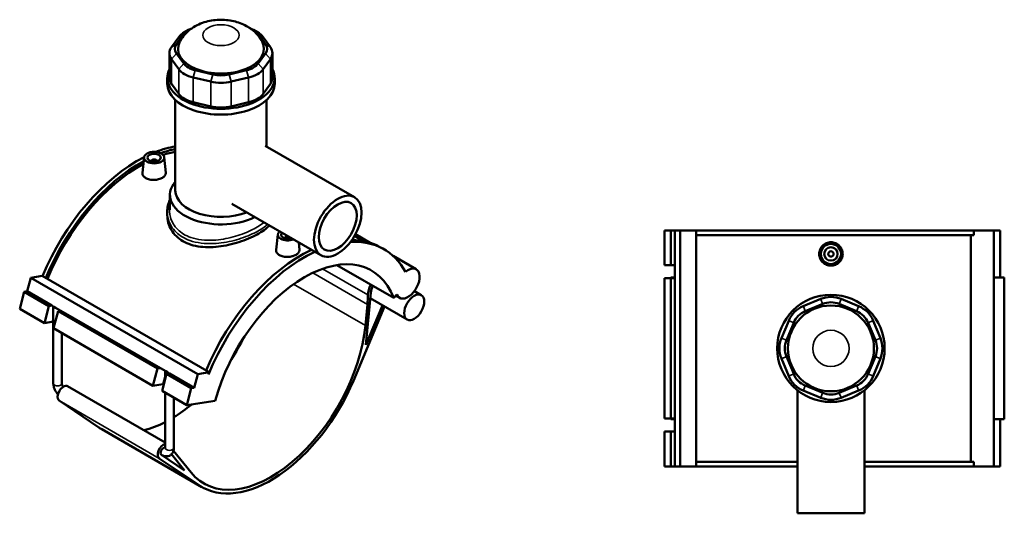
# Model space of a CAD drawing. Header units: millimetres. Extents: x -265 to 986, y -127 to 1177.
# Tile 7 of 7: x -145 to 589, y 809 to 1177. Entities that reach past the tile are written whole.
import ezdxf

# ---------------------------------------------------------------- set-up
doc = ezdxf.new("R2010")
doc.units = ezdxf.units.MM
doc.layers.add('Visible (ANSI)', color=7, linetype='Continuous', lineweight=50)
doc.layers.add('Visible Narrow (ANSI)', color=7, linetype='Continuous', lineweight=35)

msp = doc.modelspace()

# ---------------------------------------------------------------- linework, layer by layer
at = {"layer": 'Visible (ANSI)'}
for p, q in [((-18.95, 1169.17), (-21.78, 1167.54)), ((29.63, 1169.17), (32.46, 1167.54)), ((-26.12, 1163.79), (-31.49, 1156.3)), ((-27.8, 1158.68), (-22.42, 1166.17)), ((33.1, 1166.17), (38.47, 1158.68)), ((42.17, 1156.3), (36.79, 1163.79)), ((-33.02, 1151.88), (-33.02, 1133.47)), ((-22.42, 1144.12), (-27.8, 1151.61)), ((38.47, 1151.61), (33.1, 1144.12)), ((43.69, 1151.88), (43.69, 1133.47)), ((-31.49, 1147.46), (-26.12, 1139.97)), ((36.79, 1139.97), (42.17, 1147.46)), ((-0.79, 1136.01), (-13.76, 1139.12)), ((24.44, 1139.12), (11.46, 1136.01)), ((-34.66, 1129.13), (-34.66, 1133.47)), ((-15.29, 1133.72), (-2.32, 1130.62)), ((12.99, 1130.62), (25.97, 1133.72)), ((45.34, 1129.13), (45.34, 1133.47)), ((-26.12, 1121.56), (-31.49, 1129.05)), ((42.17, 1129.05), (36.79, 1121.56)), ((-28.66, 1049.4), (-28.66, 1116.97)), ((-2.32, 1112.2), (-15.29, 1115.31)), ((25.97, 1115.31), (12.99, 1112.2)), ((39.34, 1082.23), (39.34, 1116.97)), ((38.37, 1082.79), (104.81, 1044.43)), ((-51.93, 1074.24), (-53.16, 1062.74)), ((-46.44, 1071.53), (-46.44, 1071.33)), ((-42.44, 1071.53), (-42.44, 1071.33)), ((-36.96, 1074.24), (-35.72, 1062.71)), ((-32.66, 1035.12), (-32.66, 1046.13)), ((13.37, 1039.49), (79.81, 1001.13)), ((-34.66, 1033.44), (-34.66, 1030.95)), ((335.68, 1019.73), (335.68, 993.73)), ((335.68, 1019.73), (340.47, 1019.73)), ((340.47, 1019.73), (343.47, 1019.73)), ((340.47, 1019.73), (340.47, 993.73)), ((343.47, 1019.73), (343.47, 993.73)), ((343.47, 1019.73), (347.31, 1019.73)), ((347.31, 1019.73), (347.31, 843.73)), ((347.31, 1019.73), (359.33, 1019.73)), ((359.33, 1019.73), (359.33, 843.73)), ((359.33, 1019.73), (566.14, 1019.73)), ((581.03, 1019.73), (566.14, 1019.73)), ((566.14, 1016.21), (566.14, 1019.73)), ((585.87, 1019.73), (581.03, 1019.73)), ((581.03, 1019.73), (581.03, 843.73)), ((585.87, 1019.73), (585.87, 984.53)), ((47.63, 1016.76), (46.4, 1005.26)), ((53.12, 1013.85), (53.12, 1014.05)), ((57.12, 1013.85), (57.12, 1014.05)), ((104.83, 1015.6), (111.42, 1011.79)), ((105.53, 1016.85), (116.59, 1010.47)), ((566.14, 1016.21), (359.33, 1016.21)), ((563.91, 847.25), (563.91, 1016.21)), ((63.25, 1010.69), (63.84, 1005.23)), ((126.72, 1005.63), (124.23, 1007.07)), ((133.49, 1000.71), (150.79, 990.72)), ((91.75, 993.85), (134.01, 969.45)), ((335.68, 993.73), (340.47, 993.73)), ((340.47, 993.73), (343.47, 993.73)), ((343.35, 990.69), (343.35, 984.53)), ((343.47, 993.73), (343.47, 991.58)), ((343.47, 991.58), (343.47, 989.8)), ((-139.09, 974.27), (-136.38, 984.43)), ((-136.38, 984.43), (-127.87, 985.76)), ((-136.38, 984.43), (-11.93, 912.58)), ((-127.87, 985.76), (-3.42, 913.91)), ((340.47, 984.13), (335.68, 984.13)), ((335.68, 984.13), (335.68, 879.33)), ((343.47, 984.53), (340.35, 984.53)), ((340.35, 984.53), (340.35, 984.13)), ((343.47, 984.13), (340.47, 984.13)), ((340.47, 984.13), (340.47, 879.33)), ((343.47, 989.8), (343.47, 984.13)), ((343.47, 984.13), (343.47, 879.33)), ((588.87, 984.53), (581.03, 984.53)), ((588.87, 984.53), (588.87, 878.93)), ((-144.6, 961.24), (-141.21, 973.94)), ((-141.21, 973.94), (-139.09, 974.27)), ((-141.21, 973.94), (-122.83, 963.32)), ((-139.09, 974.27), (-120.7, 963.66)), ((113.29, 934.26), (117.02, 973.44)), ((116.6, 969.07), (144.04, 953.23)), ((134.01, 969.45), (136.46, 971.9)), ((135.62, 971.06), (138.49, 969.4)), ((149.44, 974.45), (154.58, 971.48)), ((452.07, 968.56), (439.09, 963.19)), ((480.35, 963.19), (467.37, 968.56)), ((-144.6, 961.24), (-126.21, 950.63)), ((-126.21, 950.63), (-122.83, 963.32)), ((-122.83, 963.32), (-120.7, 963.66)), ((-120.7, 963.66), (-119.18, 962.78)), ((-119.58, 905.66), (-119.58, 963.01)), ((-119.18, 962.78), (-117.92, 962.05)), ((-117.92, 962.05), (-113.91, 959.74)), ((104.02, 907.62), (127.24, 962.93)), ((114.42, 964.52), (112.91, 948.67)), ((125.7, 963.82), (113.29, 934.26)), ((440.62, 959.49), (453.6, 964.87)), ((465.84, 964.87), (478.82, 959.49)), ((-116.04, 959.4), (-119.42, 946.71)), ((-113.91, 959.74), (-116.04, 959.4)), ((-116.04, 959.4), (-41.93, 916.62)), ((-113.91, 959.74), (-39.81, 916.95)), ((-119.58, 951.67), (-126.21, 950.63)), ((-119.42, 946.71), (-45.32, 903.92)), ((428.26, 952.36), (422.89, 939.39)), ((426.58, 937.86), (431.96, 950.83)), ((487.48, 950.83), (492.85, 937.86)), ((496.55, 939.39), (491.17, 952.36)), ((-113.18, 905.66), (-113.18, 943.1)), ((431.96, 912.63), (426.58, 925.61)), ((492.85, 925.61), (487.48, 912.63)), ((-41.93, 916.62), (-39.81, 916.95)), ((-39.81, 916.95), (-35.8, 914.64)), ((422.89, 924.08), (428.26, 911.1)), ((491.17, 911.1), (496.55, 924.08)), ((-45.32, 903.92), (-41.93, 916.62)), ((-35.15, 912.7), (-38.53, 900)), ((-36.2, 908.76), (-36.2, 914.87)), ((-35.8, 914.64), (-34.54, 913.91)), ((-33.02, 913.03), (-35.15, 912.7)), ((-35.15, 912.7), (-16.76, 902.09)), ((-34.54, 913.91), (-33.02, 913.03)), ((-33.02, 913.03), (-14.63, 902.42)), ((-14.63, 902.42), (-11.93, 912.58)), ((-11.93, 912.58), (-3.42, 913.91)), ((-3.42, 913.91), (-3.88, 912.2)), ((-108.92, 903.48), (-36.2, 861.5)), ((-37.88, 905.09), (-45.32, 903.92)), ((-16.76, 902.09), (-14.63, 902.42)), ((453.6, 898.6), (440.62, 903.97)), ((478.82, 903.97), (465.84, 898.6)), ((-38.53, 900), (-20.15, 889.39)), ((-36.2, 857.52), (-36.2, 898.66)), ((-29.8, 857.52), (-29.8, 894.96)), ((-20.15, 889.39), (-16.76, 902.09)), ((434.72, 900.51), (434.72, 808.73)), ((439.09, 900.28), (452.07, 894.9)), ((467.37, 894.9), (480.35, 900.28)), ((484.72, 900.51), (484.72, 808.73)), ((-85.58, 872.75), (-115.25, 892.82)), ((-20.15, 889.39), (1.12, 892.73)), ((335.68, 879.33), (340.47, 879.33)), ((340.35, 879.33), (340.35, 878.93)), ((340.35, 878.93), (343.47, 878.93)), ((340.47, 879.33), (343.47, 879.33)), ((343.35, 878.93), (343.35, 872.77)), ((343.47, 879.33), (343.47, 873.66)), ((343.47, 873.66), (343.47, 871.88)), ((581.03, 878.93), (588.87, 878.93)), ((585.87, 878.93), (585.87, 843.73)), ((-83.5, 871.45), (-8.83, 828.34)), ((340.47, 869.73), (335.68, 869.73)), ((335.68, 869.73), (335.68, 843.73)), ((343.47, 869.73), (340.47, 869.73)), ((340.47, 869.73), (340.47, 843.73)), ((343.47, 871.88), (343.47, 869.73)), ((343.47, 869.73), (343.47, 843.73)), ((-21.75, 840.59), (-39.02, 852.27)), ((-38.98, 852.25), (-38.95, 852.23)), ((-31.59, 852.75), (-21.75, 840.59)), ((-16.97, 839.24), (-30.07, 855.43)), ((-40.58, 849.71), (-10.91, 829.64)), ((335.68, 843.73), (340.47, 843.73)), ((340.47, 843.73), (343.47, 843.73)), ((343.47, 843.73), (347.31, 843.73)), ((347.31, 843.73), (359.33, 843.73)), ((434.72, 847.25), (359.33, 847.25)), ((359.33, 843.73), (434.72, 843.73)), ((566.14, 847.25), (484.72, 847.25)), ((484.72, 843.73), (566.14, 843.73)), ((566.14, 843.73), (566.14, 847.25)), ((566.14, 843.73), (581.03, 843.73)), ((581.03, 843.73), (585.87, 843.73)), ((434.72, 808.73), (484.72, 808.73))]:
    msp.add_line(p, q, dxfattribs=at)
for centre, radius in [((459.72, 1002.13), 7.5), ((459.72, 1002.13), 5), ((459.72, 1002.13), 2), ((459.72, 931.73), 40), ((459.72, 931.73), 32)]:
    msp.add_circle(centre, radius, dxfattribs=at)
for centre, radius, start, end in [((346.55, 990.69), 3.2, 163.82929, 196.17071), ((459.72, 950.08), 20, 67.5, 112.5), ((446.74, 944.71), 20, 112.5, 157.5), ((459.72, 950.08), 16, 67.5, 112.5), ((472.7, 944.71), 20, 22.5, 67.5), ((446.74, 944.71), 16, 112.5, 157.5), ((472.7, 944.71), 16, 22.5, 67.5), ((441.37, 931.73), 20, 157.5, 202.5), ((478.07, 931.73), 20, 337.5, 22.5), ((441.37, 931.73), 16, 157.5, 202.5), ((478.07, 931.73), 16, 337.5, 22.5), ((446.74, 918.76), 20, 202.5, 247.5), ((446.74, 918.76), 16, 202.5, 247.5), ((472.7, 918.76), 16, 292.5, 337.5), ((472.7, 918.76), 20, 292.5, 337.5), ((459.72, 913.38), 20, 247.5, 292.5), ((459.72, 913.38), 16, 247.5, 292.5), ((346.55, 872.77), 3.2, 163.82929, 196.17071)]:
    msp.add_arc(centre, radius, start, end, dxfattribs=at)
for centre, major_axis, ratio, start_param, end_param in [((-7.64, 1159.37), (-20, 0), 0.57735, 5.497787, 5.890486), ((-7.64, 1162.64), (16, 0), 0.57735, 2.153584, 2.748894), ((18.31, 1162.64), (16, 0), 0.57735, 0.392699, 0.988009), ((18.31, 1159.37), (20, 0), 0.57735, 0.392699, 0.785398), ((5.34, 1155.14), (-32, 0), 0.57735, 5.987978, 9.719985), ((-13.02, 1151.88), (-20, 0), 0.57735, 5.890486, 6.675884), ((-13.02, 1155.14), (-16, 0), 0.57735, 5.890486, 6.675884), ((23.69, 1155.14), (16, 0), 0.57735, 5.890486, 6.675884), ((23.69, 1151.88), (20, 0), 0.57735, 5.890486, 6.675884), ((5.34, 1133.47), (-40, 0), 0.57735, 5.99515, 9.712813), ((-7.64, 1144.39), (-20, 0), 0.57735, 0.392699, 1.178097), ((-7.64, 1147.65), (-16, 0), 0.57735, 0.392699, 1.178097), ((18.31, 1147.65), (-16, 0), 0.57735, 1.963495, 2.748894), ((18.31, 1144.39), (20, 0), 0.57735, 5.105088, 5.890486), ((-13.02, 1133.47), (-20, 0), 0.57735, 0, 0.392699), ((5.34, 1141.28), (20, 0), 0.57735, 4.31969, 5.105088), ((5.34, 1144.55), (-16, 0), 0.57735, 1.178097, 1.963495), ((23.69, 1133.47), (20, 0), 0.57735, 5.890486, 6.283185), ((5.34, 1129.13), (-40, 0), 0.57735, 0, 3.141593), ((-7.64, 1125.97), (-20, 0), 0.57735, 0.392699, 1.178097), ((18.31, 1125.97), (-20, 0), 0.57735, 1.963495, 2.748894), ((5.34, 1122.87), (-20, 0), 0.57735, 1.178097, 1.963495), ((-56.89, 975.02), (-59.16, -102.47), 0.57735, 3.582877, 3.762129), ((-54.4, 973.58), (59.16, 102.47), 0.57735, 0.472715, 0.606539), ((-54.4, 973.58), (-58, -100.46), 0.57735, 3.607835, 3.722627), ((-56.89, 975.02), (-59.16, -102.47), 0.57735, 3.867562, 4.935541), ((-54.4, 973.58), (59.16, 102.47), 0.57735, 0.75951, 1.793948), ((-44.44, 1071.53), (-2, 0), 0.57735, 2.963882, 6.460896), ((-54.4, 973.58), (-58, -100.46), 0.57735, 3.903221, 4.940082), ((5.34, 1046.13), (-38, 0), 0.57735, 5.820231, 8.574721), ((5.34, 1049.4), (-34, 0), 0.57735, 0, 2.165172), ((55.12, 1016.5), (-7.5, 0), 0.57735, 5.679497, 8.45767), ((55.12, 1016.5), (-5, 0), 0.57735, 5.772289, 8.364878), ((55.12, 1014.05), (-2, 0), 0.57735, 4.532293, 6.460896), ((55.12, 1014.05), (2, 0), 0.57735, 6.105475, 6.463282), ((65.07, 904.6), (59.16, 102.47), 0.57735, 0, 0.315691), ((65.07, 904.6), (59.16, 102.47), 0.57735, 0.693819, 1.793948), ((67.56, 903.17), (59.16, 102.47), 0.57735, 5.950071, 6.646534), ((67.56, 903.17), (-59.16, -102.47), 0.57735, 3.835412, 4.950367), ((67.56, 903.17), (50, 86.6), 0.57735, 5.846853, 8.290314), ((144.64, 980.06), (-6.15, -10.66), 0.57735, 5.846853, 10.421472), ((124.42, 976.72), (-6.77, -11.72), 0.57735, 4.823578, 5.465567), ((124.42, 976.72), (-5.27, -9.13), 0.57735, 4.855423, 5.3822), ((44.18, 933.38), (50, 86.6), 0.57735, 5.3822, 5.465567), ((-116.38, 962.76), (-3.19, 0.77), 0.349506, 0.587226, 1.15169), ((42.67, 917.54), (-50, -86.6), 0.57735, 6.064865, 8.523793), ((-32, 960.65), (50, 86.6), 0.57735, 4.618614, 4.806164), ((-33, 914.62), (-3.19, 0.77), 0.349506, 0.587226, 1.15169), ((-112.02, 898.12), (-3.1, -5.37), 0.57735, 3.141593, 6.241978), ((-34.48, 903.13), (-4.64, 1.24), 0.345066, 5.415883, 5.620631), ((42.67, 917.54), (-51.5, -89.2), 0.57735, 6.241978, 8.070118), ((-32, 960.65), (50, 86.6), 0.57735, 3.958143, 4.148625), ((-32, 960.65), (50, 86.6), 0.57735, 3.637244, 3.867594), ((-32, 960.65), (-51.5, -89.2), 0.57735, 6.241978, 6.283185), ((-37.35, 855), (-3.1, -5.37), 0.57735, 3.660206, 6.241978), ((-37.35, 855), (-1.6, -2.77), 0.57735, 3.390892, 6.241978)]:
    msp.add_ellipse(centre, major_axis=major_axis, ratio=ratio, start_param=start_param, end_param=end_param, dxfattribs=at)
for centre, major_axis in [((-44.44, 1073.98), (7.5, 0)), ((-44.44, 1073.98), (-5, 0)), ((92.31, 1022.78), (12.5, 21.65)), ((92.31, 1022.78), (10, 17.32)), ((149.31, 962.35), (5.27, 9.13))]:
    msp.add_ellipse(centre, major_axis=major_axis, ratio=0.57735, dxfattribs=at)
for points, knots in [([(35.95, 1160.52), (34.63, 1163.03), (33, 1165.13), (29.08, 1169.09), (26.73, 1170.75), (21.24, 1173.79), (18.06, 1174.92), (11.23, 1176.5), (7.56, 1176.83), (0.22, 1176.58), (-3.46, 1176.01), (-10.69, 1173.74), (-14.28, 1172.08), (-20.38, 1167.35), (-22.98, 1164.66), (-25.09, 1160.87), (-25.19, 1160.7), (-25.28, 1160.52)], [5.792994, 5.792994, 5.792994, 5.792994, 6.01677, 6.01677, 6.303916, 6.303916, 6.687196, 6.687196, 7.126051, 7.126051, 7.566877, 7.566877, 7.998979, 7.998979, 8.328308, 8.328308, 8.344172, 8.344172, 8.344172, 8.344172]), ([(-35.72, 1062.71), (-35.71, 1062.61), (-35.7, 1062.51), (-35.71, 1061.81), (-35.93, 1061.17), (-36.83, 1059.98), (-37.5, 1059.43), (-39.05, 1058.54), (-40.03, 1058.13), (-42.18, 1057.57), (-43.35, 1057.4), (-45.54, 1057.33), (-46.71, 1057.42), (-48.87, 1057.88), (-49.86, 1058.25), (-51.41, 1059.15), (-52.08, 1059.73), (-52.97, 1061.03), (-53.19, 1061.74), (-53.18, 1062.52), (-53.18, 1062.63), (-53.16, 1062.74)], [0.605891, 0.605891, 0.605891, 0.605891, 0.659487, 0.659487, 0.988409, 0.988409, 1.317332, 1.317332, 1.646255, 1.646255, 1.975177, 1.975177, 2.304921, 2.304921, 2.634664, 2.634664, 2.964122, 2.964122, 3.29358, 3.29358, 3.34772, 3.34772, 3.34772, 3.34772]), ([(-34.66, 1033.44), (-34.66, 1034.98), (-34.5, 1036.52), (-33.83, 1039.53), (-33.34, 1041), (-32.68, 1042.43), (-32.67, 1042.44), (-32.66, 1042.46)], [27.347137, 27.347137, 27.347137, 27.347137, 27.949201, 27.949201, 28.546947, 28.546947, 28.553183, 28.553183, 28.553183, 28.553183]), ([(41.47, 1023.27), (40.63, 1022.41), (39.65, 1021.57), (37.09, 1019.61), (35.41, 1018.51), (31.83, 1016.44), (29.81, 1015.4), (25.42, 1013.42), (23.05, 1012.48), (18.12, 1010.77), (15.56, 1010), (10.41, 1008.72), (7.83, 1008.21), (2.84, 1007.49), (0.26, 1007.25), (-4.89, 1007.12), (-7.45, 1007.22), (-12.38, 1007.83), (-14.74, 1008.34), (-19.13, 1009.74), (-21.16, 1010.63), (-24.74, 1012.7), (-26.41, 1013.94), (-29.36, 1016.78), (-30.63, 1018.37), (-32.66, 1021.78), (-33.42, 1023.59), (-34.43, 1027.28), (-34.66, 1029.14), (-34.66, 1030.95)], [4.759076, 4.759076, 4.759076, 4.759076, 5.321409, 5.321409, 6.081377, 6.081377, 6.841346, 6.841346, 7.601315, 7.601315, 8.361283, 8.361283, 9.121252, 9.121252, 9.881628, 9.881628, 10.642003, 10.642003, 11.402379, 11.402379, 12.162755, 12.162755, 12.923131, 12.923131, 13.683506, 13.683506, 14.443882, 14.443882, 15.204258, 15.204258, 15.204258, 15.204258]), ([(63.84, 1005.23), (63.85, 1005.13), (63.86, 1005.03), (63.85, 1004.33), (63.63, 1003.7), (62.74, 1002.5), (62.06, 1001.95), (60.51, 1001.05), (59.53, 1000.65), (57.38, 1000.08), (56.21, 999.92), (54.01, 999.85), (52.84, 999.94), (50.69, 1000.4), (49.7, 1000.77), (48.93, 1001.22), (48.15, 1001.67), (47.48, 1002.25), (46.59, 1003.55), (46.37, 1004.26), (46.38, 1005.04), (46.38, 1005.15), (46.4, 1005.26)], [3.240543, 3.240543, 3.240543, 3.240543, 3.29358, 3.29358, 3.622788, 3.622788, 3.951996, 3.951996, 4.281204, 4.281204, 4.610412, 4.610412, 4.93987, 4.93987, 5.269327, 5.269327, 5.269327, 5.599071, 5.599071, 5.928814, 5.928814, 5.982396, 5.982396, 5.982396, 5.982396]), ([(468.47, 1002.13), (468.47, 1001.03), (468.25, 999.86), (467.35, 997.71), (466.68, 996.73), (465.12, 995.18), (464.14, 994.51), (461.99, 993.63), (460.82, 993.41), (458.62, 993.41), (457.45, 993.63), (455.3, 994.51), (454.32, 995.18), (452.76, 996.73), (452.08, 997.71), (451.19, 999.86), (450.97, 1001.03), (450.97, 1003.23), (451.19, 1004.4), (452.08, 1006.55), (452.76, 1007.53), (454.31, 1009.08), (455.3, 1009.75), (457.45, 1010.64), (458.62, 1010.86), (460.82, 1010.86), (461.99, 1010.64), (464.14, 1009.75), (465.13, 1009.08), (466.68, 1007.53), (467.36, 1006.55), (468.25, 1004.4), (468.47, 1003.23), (468.47, 1002.13)], [0, 0, 0, 0, 0.329743, 0.329743, 0.659487, 0.659487, 0.988409, 0.988409, 1.317332, 1.317332, 1.646255, 1.646255, 1.975177, 1.975177, 2.304921, 2.304921, 2.634664, 2.634664, 2.964122, 2.964122, 3.29358, 3.29358, 3.622788, 3.622788, 3.951996, 3.951996, 4.281204, 4.281204, 4.610412, 4.610412, 4.93987, 4.93987, 5.269327, 5.269327, 5.269327, 5.269327]), ([(-116.16, 897.41), (-116.53, 897.82), (-116.88, 898.25), (-117.68, 899.39), (-118.1, 900.12), (-118.8, 901.64), (-119.08, 902.43), (-119.47, 904.03), (-119.58, 904.84), (-119.58, 905.66)], [3.560991, 3.560991, 3.560991, 3.560991, 3.769911, 3.769911, 4.08407, 4.08407, 4.39823, 4.39823, 4.712389, 4.712389, 4.712389, 4.712389]), ([(-112.34, 902.98), (-112.42, 903.12), (-112.49, 903.26), (-112.72, 903.72), (-112.85, 904.03), (-113.03, 904.63), (-113.1, 904.9), (-113.17, 905.34), (-113.18, 905.52), (-113.18, 905.66)], [3.9308868, 3.9308868, 3.9308868, 3.9308868, 4.0424352, 4.0424352, 4.2872198, 4.2872198, 4.5224202, 4.5224202, 4.712389, 4.712389, 4.712389, 4.712389]), ([(-29.8, 857.52), (-29.8, 856.7), (-29.9, 855.88), (-30.43, 854.31), (-30.84, 853.55), (-31.89, 852.42), (-32.45, 852.01), (-33.65, 851.45), (-34.28, 851.29), (-35.58, 851.17), (-36.25, 851.24), (-37.62, 851.57), (-38.31, 851.86), (-38.95, 852.23)], [1.570796, 1.570796, 1.570796, 1.570796, 1.884956, 1.884956, 2.181217, 2.181217, 2.405485, 2.405485, 2.61764, 2.61764, 2.857668, 2.857668, 3.141593, 3.141593, 3.141593, 3.141593]), ([(-36.2, 857.52), (-36.2, 857.37), (-36.21, 857.25), (-36.23, 857.13), (-36.24, 857.1), (-36.24, 857.1)], [1.5707963, 1.5707963, 1.5707963, 1.5707963, 1.7731448, 1.7731448, 1.9284245, 1.9284245, 1.9284245, 1.9284245])]:
    msp.add_open_spline(points, degree=3, knots=knots, dxfattribs=at)
at = {"layer": 'Visible Narrow (ANSI)'}
for p, q in [((-22.42, 1166.17), (-26.12, 1163.79)), ((33.1, 1166.17), (36.79, 1163.79)), ((-31.49, 1156.3), (-27.8, 1158.68)), ((-27.8, 1151.61), (-31.49, 1147.46)), ((38.47, 1158.68), (42.17, 1156.3)), ((38.47, 1151.61), (42.17, 1147.46)), ((-31.49, 1129.05), (-31.49, 1147.46)), ((42.17, 1147.46), (42.17, 1129.05)), ((-22.42, 1144.12), (-26.12, 1139.97)), ((-26.12, 1139.97), (-26.12, 1121.56)), ((-13.76, 1139.12), (-15.29, 1133.72)), ((24.44, 1139.12), (25.97, 1133.72)), ((33.1, 1144.12), (36.79, 1139.97)), ((36.79, 1121.56), (36.79, 1139.97)), ((-15.29, 1115.31), (-15.29, 1133.72)), ((-0.79, 1136.01), (-2.32, 1130.62)), ((-2.32, 1130.62), (-2.32, 1112.2)), ((11.46, 1136.01), (12.99, 1130.62)), ((12.99, 1112.2), (12.99, 1130.62)), ((25.97, 1133.72), (25.97, 1115.31)), ((114.85, 971.56), (81.02, 991.09)), ((73.68, 988.04), (114.42, 964.52)), ((59.41, 979.56), (112.91, 948.67)), ((453.52, 965.05), (452.14, 968.38)), ((465.92, 965.05), (467.3, 968.38)), ((439.16, 963), (440.54, 959.68)), ((478.9, 959.68), (480.27, 963)), ((431.78, 950.91), (428.45, 952.29)), ((487.66, 950.91), (490.99, 952.29)), ((426.4, 937.93), (423.07, 939.31)), ((493.04, 937.93), (496.36, 939.31)), ((426.4, 925.53), (423.07, 924.16)), ((493.04, 925.53), (496.36, 924.16)), ((-37.88, 905.09), (-36.2, 911.4)), ((431.78, 912.56), (428.45, 911.18)), ((487.66, 912.56), (490.99, 911.18)), ((440.54, 903.79), (439.16, 900.46)), ((478.9, 903.79), (480.27, 900.46)), ((453.52, 898.41), (452.14, 895.09)), ((465.92, 898.41), (467.3, 895.09)), ((-115.25, 892.82), (-40.58, 849.71)), ((-85.58, 872.75), (-10.91, 829.64))]:
    msp.add_line(p, q, dxfattribs=at)
msp.add_circle((459.72, 931.73), 13.5, dxfattribs=at)
msp.add_ellipse((5.34, 1165.26), major_axis=(-13.5, 0), ratio=0.57735, dxfattribs=at)
for centre, major_axis, start_param, end_param in [((-116.38, 905.66), (-3.2, 0), 0, 3.141593), ((-37.35, 855), (-1.6, -2.77), 6.241978, 6.283185), ((-33, 857.52), (3.2, 0), 3.141593, 6.283185)]:
    msp.add_ellipse(centre, major_axis=major_axis, ratio=0.57735, start_param=start_param, end_param=end_param, dxfattribs=at)
for points, knots in [([(37.44, 1025.59), (37.29, 1025.47), (37.12, 1025.34), (34.39, 1023.25), (31.13, 1021.33), (23.48, 1017.75), (19.03, 1016.11), (9.61, 1013.55), (4.62, 1012.66), (-6.29, 1012.04), (-12.15, 1012.66), (-20.99, 1015.77), (-24.31, 1017.8), (-29.53, 1022.95), (-31.36, 1026.1), (-33.07, 1032.29), (-33.19, 1035.26), (-32.66, 1038.15)], [17.399551, 17.399551, 17.399551, 17.399551, 17.486622, 17.486622, 18.858795, 18.858795, 20.308283, 20.308283, 21.806105, 21.806105, 23.667527, 23.667527, 25.095332, 25.095332, 26.569808, 26.569808, 27.819361, 27.819361, 27.819361, 27.819361]), ([(-34.66, 1033.44), (-34.66, 1031.57), (-34.4, 1029.69), (-32.86, 1024.4), (-30.91, 1021.13), (-25.39, 1015.76), (-21.89, 1013.63), (-12.61, 1010.31), (-6.48, 1009.59), (4.92, 1010.1), (10.13, 1010.96), (19.94, 1013.51), (24.57, 1015.17), (32.51, 1018.85), (35.88, 1020.84), (39.05, 1023.3), (39.55, 1023.7), (40.01, 1024.11)], [-27.347137, -27.347137, -27.347137, -27.347137, -26.569808, -26.569808, -25.095332, -25.095332, -23.667527, -23.667527, -21.806105, -21.806105, -20.308283, -20.308283, -18.858795, -18.858795, -17.486622, -17.486622, -17.217371, -17.217371, -17.217371, -17.217371])]:
    msp.add_open_spline(points, degree=3, knots=knots, dxfattribs=at)

doc.saveas('drawing.dxf')
